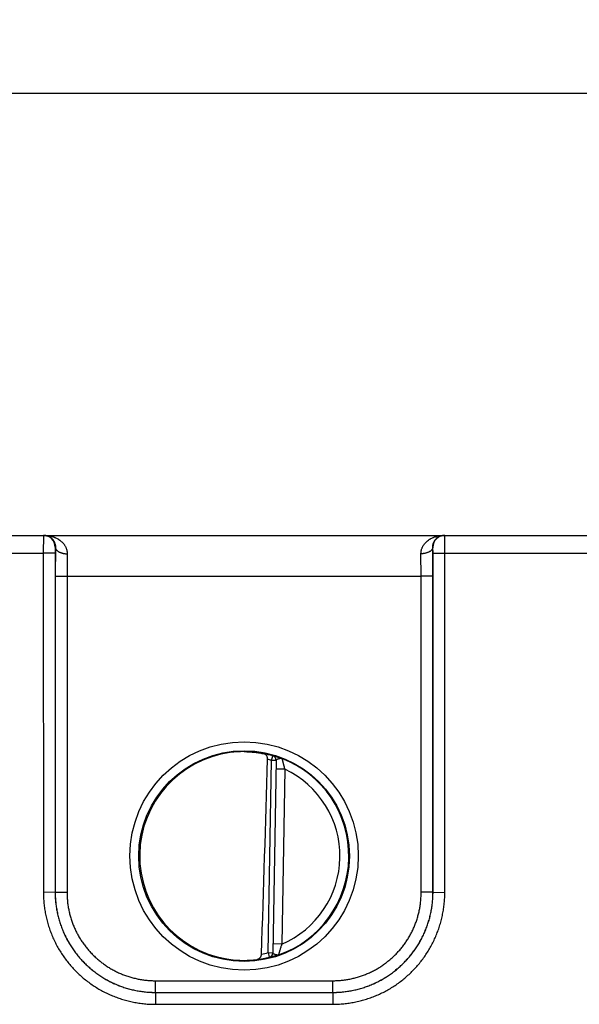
# Model space of a CAD drawing. Header units: inches. Extents: x 0 to 34, y 0 to 22.
# Tile 18 of 46: x 19.7 to 20.6, y 11.3 to 13. Entities that reach past the tile are written whole.
import ezdxf

# ---------------------------------------------------------------- set-up
doc = ezdxf.new("R2010")
doc.units = ezdxf.units.IN
doc.header["$LTSCALE"] = 1.87
doc.header["$MEASUREMENT"] = 0
doc.layers.get('0').update_dxf_attribs({"linetype": 'CONTINUOUS'})
doc.layers.add('DIMENSIONS', color=7, linetype='CONTINUOUS')
doc.styles.get("Standard").update_dxf_attribs({"font": 'txt', "width": 0.8})
doc.dimstyles.new('DIMSTYLE_1', dxfattribs={"dimtxt": 0.125, "dimasz": 0.18, "dimexe": 0.18, "dimexo": 0.0625, "dimgap": 0.09, "dimtad": 0, "dimtih": 1, "dimtoh": 1, "dimdec": 3, "dimzin": 4, "dimdsep": 46, "dimtxsty": 'STANDARD', "dimblk": '_FILLED', "dimblk1": '_FILLED', "dimblk2": '_FILLED', "dimcen": 0.09, "dimadec": 0, "dimazin": 0, "dimtp": 0.01, "dimtm": 0.01, "dimtfac": 1, "dimtdec": 3, "dimtofl": 0, "dimtmove": 0, "dimatfit": 3, "dimldrblk": '_FILLED', "dimfxl": 1, "dimtolj": 1, "dimtzin": 4, "dimarcsym": 0})

# ---------------------------------------------------------------- blocks, each defined once
blk = doc.blocks.new('_FILLED')
at = {"color": 0, "linetype": 'BYBLOCK'}
blk.add_solid([(0, 0), (-1, 0.1736), (-1, -0.1736)], dxfattribs=at)
blk = doc.blocks.new('*D6')
at = {"layer": 'DIMENSIONS', "color": 2, "linetype": 'CONTINUOUS'}
for p, q in [((13.8661, 12.1573), (13.8661, 12.9993)), ((21.7001, 12.1573), (21.7001, 12.9993)), ((13.8661, 12.8743), (17.0081, 12.8743)), ((21.7001, 12.8743), (18.5581, 12.8743))]:
    blk.add_line(p, q, dxfattribs=at)
at = {"layer": 'DIMENSIONS', "color": 2, "linetype": 'CONTINUOUS', "xscale": 0.18, "yscale": 0.18, "zscale": 0.18, "rotation": 180}
blk.add_blockref('_FILLED', (13.8661, 12.8743), dxfattribs=at)
at = {"layer": 'DIMENSIONS', "color": 2, "linetype": 'CONTINUOUS', "xscale": 0.18, "yscale": 0.18, "zscale": 0.18}
blk.add_blockref('_FILLED', (21.7001, 12.8743), dxfattribs=at)
at = {"layer": 'DIMENSIONS', "color": 2, "linetype": 'CONTINUOUS', "insert": (17.7831, 12.9368), "char_height": 0.125, "width": 1.425, "attachment_point": 2, "line_spacing_factor": 0.9}
blk.add_mtext('7.834{\\Ftxt.shx;\\W1.000000;\\H0.125000; }[198.98]', dxfattribs=at)

msp = doc.modelspace()

# ---------------------------------------------------------------- linework, layer by layer
at = {"color": 7, "linetype": 'CONTINUOUS'}
for p, q in [((13.8961, 12.1243), (21.6701, 12.1243)), ((19.7058, 12.1243), (19.7056, 12.094)), ((20.3866, 12.094), (20.3864, 12.1243)), ((19.7258, 12.1043), (19.7256, 12.0942)), ((19.7261, 12.1043), (19.7258, 12.1043)), ((19.7261, 12.1043), (19.7259, 12.0551)), ((20.3664, 12.1043), (20.3661, 12.1043)), ((20.3663, 12.0551), (20.3661, 12.1043)), ((20.3666, 12.0942), (20.3664, 12.1043)), ((19.4566, 12.094), (19.7056, 12.094)), ((19.7256, 12.0942), (19.7056, 12.094)), ((19.7056, 12.094), (19.7057, 11.5187)), ((19.7256, 12.0942), (19.7257, 11.5188)), ((19.7461, 12.0932), (19.7459, 12.0549)), ((20.3463, 12.0549), (20.3461, 12.0932)), ((20.3665, 11.5188), (20.3666, 12.0942)), ((20.3666, 12.0942), (20.3866, 12.094)), ((20.3865, 11.5187), (20.3866, 12.094)), ((20.3866, 12.094), (20.6356, 12.094)), ((19.7259, 12.0551), (19.7258, 11.5189)), ((19.7259, 12.0551), (19.7459, 12.0549)), ((19.7459, 12.0549), (19.7458, 11.5188)), ((19.7459, 12.0549), (20.3463, 12.0549)), ((20.3663, 12.0551), (20.3463, 12.0549)), ((20.3464, 11.5188), (20.3463, 12.0549)), ((20.3664, 11.5189), (20.3663, 12.0551)), ((20.0926, 11.7426), (20.0947, 11.7502)), ((20.0947, 11.7502), (20.0947, 11.7506)), ((20.0869, 11.4164), (20.0926, 11.7426)), ((20.1004, 11.7425), (20.0926, 11.7426)), ((20.1004, 11.7429), (20.0947, 11.4159)), ((20.1152, 11.7274), (20.1002, 11.7277)), ((20.1152, 11.7274), (20.11, 11.4308)), ((19.7257, 11.5188), (19.7057, 11.5187)), ((19.7257, 11.5188), (19.7258, 11.5189)), ((19.7258, 11.5189), (19.7458, 11.5188)), ((20.3664, 11.5189), (20.3464, 11.5188)), ((20.3665, 11.5188), (20.3664, 11.5189)), ((20.3665, 11.5188), (20.3865, 11.5187)), ((20.11, 11.4308), (20.095, 11.4311)), ((20.0869, 11.4164), (20.0947, 11.4163)), ((20.0869, 11.4164), (20.0888, 11.4087)), ((20.0887, 11.4084), (20.0888, 11.4087)), ((19.8957, 11.3688), (20.1965, 11.3688)), ((19.8957, 11.3489), (19.8957, 11.3688)), ((20.1965, 11.3489), (20.1965, 11.3688)), ((19.8957, 11.3489), (20.1965, 11.3489)), ((19.8957, 11.3489), (20.1965, 11.3489)), ((19.8957, 11.3489), (19.8957, 11.3287)), ((20.1965, 11.3489), (20.1965, 11.3287)), ((19.8957, 11.3287), (20.1965, 11.3287))]:
    msp.add_line(p, q, dxfattribs=at)
for centre, radius in [((20.0461, 11.5804), 0.1937), ((20.0461, 11.5802), 0.1787)]:
    msp.add_circle(centre, radius, dxfattribs=at)
for centre, radius, start, end in [((19.7058, 12.1043), 0.02, 359.995, 89.995), ((20.3864, 12.1043), 0.02, 90.005, 180.005), ((20.0452, 11.5873), 0.1701, 89.6908, 97.6004), ((-104.4354, 15.4604), 124.5768, 358.138659, 358.290675), ((20.0461, 11.5803), 0.1768, 74.0306, 78.9352), ((20.0461, 11.5803), 0.1689, 74.0306, 76.3334), ((20.0926, 11.743), 0.00787, 359.0044, 74.0712), ((20.0926, 11.7426), 0.00787, 359.0004, 74.0391), ((20.0461, 11.5803), 0.1776, 289.2015, 68.7985), ((20.0461, 11.5803), 0.1626, 293.1447, 64.8553), ((20.0461, 11.5803), 0.1689, 280.096, 283.9695), ((20.0869, 11.416), 0.00787, 283.9293, 358.9961), ((20.0869, 11.4164), 0.00787, 283.9616, 358.9996), ((20.0449, 11.5732), 0.1699, 260.3962, 270.3988), ((20.045, 11.5692), 0.1659, 270.3796, 277.8481), ((20.0461, 11.5803), 0.1768, 277.0061, 283.9694)]:
    msp.add_arc(centre, radius, start, end, dxfattribs=at)
msp.add_ellipse((20.0461, 11.5803), major_axis=(0, 0.1771), ratio=1, start_param=0.132587, end_param=2.974099, dxfattribs=at)
for points, knots in [([(19.7074, 12.1243), (19.7079, 12.1243), (19.7089, 12.1242), (19.7105, 12.124), (19.712, 12.1237), (19.7135, 12.1232), (19.715, 12.1226), (19.7164, 12.1219), (19.7178, 12.121), (19.7192, 12.1199), (19.7205, 12.1187), (19.7216, 12.1176), (19.7223, 12.1166), (19.7231, 12.1155), (19.724, 12.114), (19.7249, 12.1119), (19.7256, 12.1096), (19.7261, 12.1071), (19.7261, 12.1052), (19.7261, 12.1043)], [0, 0, 0, 0, 0.050173, 0.100556, 0.151334, 0.202733, 0.254979, 0.308318, 0.363042, 0.419455, 0.477939, 0.53893, 0.570538, 0.602995, 0.670744, 0.74307, 0.821027, 0.90606, 1, 1, 1, 1]), ([(19.7074, 12.1243), (19.7085, 12.1243), (19.7106, 12.1242), (19.7138, 12.1239), (19.717, 12.1234), (19.7202, 12.1226), (19.7228, 12.1218), (19.7248, 12.121), (19.7268, 12.1202), (19.7288, 12.1192), (19.7307, 12.1181), (19.7326, 12.1169), (19.7344, 12.1156), (19.7361, 12.1142), (19.7374, 12.113), (19.7386, 12.1118), (19.7397, 12.1105), (19.7408, 12.1091), (19.7418, 12.1077), (19.7428, 12.1061), (19.7436, 12.1045), (19.7443, 12.1028), (19.7449, 12.1013), (19.7452, 12.1001), (19.7455, 12.0992), (19.7457, 12.0982), (19.7459, 12.0969), (19.7461, 12.0952), (19.7461, 12.0939), (19.7461, 12.0932)], [0, 0, 0, 0, 0.058435, 0.116915, 0.175497, 0.234241, 0.293203, 0.322796, 0.352478, 0.412129, 0.442138, 0.472293, 0.53309, 0.563788, 0.594722, 0.625923, 0.657418, 0.689249, 0.721466, 0.754117, 0.787253, 0.82094, 0.855245, 0.872652, 0.89024, 0.908016, 0.925991, 0.962556, 1, 1, 1, 1]), ([(20.3461, 12.0932), (20.3461, 12.0939), (20.3461, 12.0952), (20.3463, 12.0969), (20.3465, 12.0982), (20.3467, 12.0992), (20.3469, 12.1001), (20.3473, 12.1013), (20.3478, 12.1028), (20.3486, 12.1045), (20.3494, 12.1061), (20.3504, 12.1077), (20.3514, 12.1091), (20.3525, 12.1105), (20.3536, 12.1118), (20.3548, 12.113), (20.3561, 12.1142), (20.3578, 12.1156), (20.3596, 12.1169), (20.3615, 12.1181), (20.3634, 12.1192), (20.3654, 12.1202), (20.3674, 12.121), (20.3694, 12.1218), (20.372, 12.1226), (20.3751, 12.1234), (20.3783, 12.1239), (20.3815, 12.1242), (20.3837, 12.1243), (20.3848, 12.1243)], [0, 0, 0, 0, 0.037444, 0.074009, 0.091984, 0.10976, 0.127348, 0.144755, 0.17906, 0.212747, 0.245883, 0.278534, 0.310751, 0.342582, 0.374077, 0.405278, 0.436212, 0.46691, 0.527707, 0.557862, 0.587871, 0.647522, 0.677204, 0.706797, 0.765759, 0.824503, 0.883085, 0.941565, 1, 1, 1, 1]), ([(20.3661, 12.1043), (20.366, 12.1052), (20.3661, 12.1071), (20.3666, 12.1096), (20.3673, 12.1119), (20.3682, 12.114), (20.3691, 12.1155), (20.3699, 12.1166), (20.3706, 12.1176), (20.3717, 12.1187), (20.373, 12.1199), (20.3743, 12.121), (20.3758, 12.1219), (20.3772, 12.1226), (20.3787, 12.1232), (20.3802, 12.1237), (20.3817, 12.124), (20.3832, 12.1242), (20.3843, 12.1243), (20.3848, 12.1243)], [0, 0, 0, 0, 0.09394, 0.178973, 0.25693, 0.329256, 0.397005, 0.429462, 0.46107, 0.522061, 0.580545, 0.636958, 0.691682, 0.745021, 0.797267, 0.848666, 0.899444, 0.949827, 1, 1, 1, 1]), ([(19.7261, 12.1043), (19.7261, 12.1041), (19.7261, 12.1037), (19.7262, 12.1032), (19.7264, 12.1027), (19.7266, 12.1019), (19.727, 12.101), (19.7277, 12.1), (19.7286, 12.099), (19.7296, 12.0981), (19.7308, 12.0972), (19.7321, 12.0964), (19.7335, 12.0957), (19.7351, 12.0951), (19.7368, 12.0945), (19.7385, 12.094), (19.7404, 12.0937), (19.7423, 12.0934), (19.7442, 12.0932), (19.7455, 12.0932), (19.7461, 12.0932)], [0, 0, 0, 0, 0.021815, 0.043793, 0.066045, 0.088673, 0.135395, 0.184631, 0.236837, 0.292293, 0.351121, 0.413306, 0.47872, 0.547136, 0.618253, 0.691704, 0.767073, 0.843904, 0.921713, 1, 1, 1, 1]), ([(20.3661, 12.1043), (20.3661, 12.1041), (20.366, 12.1037), (20.3659, 12.1032), (20.3658, 12.1027), (20.3656, 12.1019), (20.3651, 12.101), (20.3645, 12.1), (20.3636, 12.099), (20.3626, 12.0981), (20.3614, 12.0972), (20.3601, 12.0964), (20.3586, 12.0957), (20.3571, 12.0951), (20.3554, 12.0945), (20.3536, 12.094), (20.3518, 12.0937), (20.3499, 12.0934), (20.348, 12.0932), (20.3467, 12.0932), (20.3461, 12.0932)], [0, 0, 0, 0, 0.021815, 0.043793, 0.066045, 0.088673, 0.135395, 0.184632, 0.236838, 0.292294, 0.351122, 0.413308, 0.478721, 0.547138, 0.618254, 0.691705, 0.767074, 0.843904, 0.921714, 1, 1, 1, 1]), ([(20.0461, 11.7574), (20.0493, 11.7574), (20.0554, 11.7572), (20.0643, 11.7564), (20.0724, 11.7552), (20.0776, 11.7543), (20.08, 11.7537)], [0, 0, 0, 0, 0.27866, 0.540855, 0.7825, 1, 1, 1, 1]), ([(20.086, 11.7444), (20.086, 11.7447), (20.086, 11.7453), (20.0859, 11.7462), (20.0858, 11.7471), (20.0856, 11.7479), (20.0853, 11.7487), (20.0849, 11.7497), (20.0844, 11.7506), (20.0838, 11.7514), (20.0834, 11.7519), (20.0829, 11.7524), (20.0823, 11.7528), (20.0818, 11.7531), (20.0812, 11.7534), (20.0806, 11.7536), (20.0802, 11.7537), (20.08, 11.7537)], [0, 0, 0, 0, 0.076381, 0.151899, 0.225866, 0.297786, 0.367351, 0.434406, 0.560908, 0.620725, 0.678511, 0.734553, 0.789167, 0.842687, 0.895449, 0.947783, 1, 1, 1, 1]), ([(20.0947, 11.7506), (20.0947, 11.7506), (20.0947, 11.7506), (20.0947, 11.7506), (20.0947, 11.7506), (20.0947, 11.7506), (20.0948, 11.7506), (20.0948, 11.7506), (20.0948, 11.7506), (20.0948, 11.7506), (20.0948, 11.7506), (20.0949, 11.7506), (20.095, 11.7506), (20.095, 11.7506), (20.0951, 11.7505), (20.0952, 11.7505), (20.0954, 11.7505), (20.0956, 11.7504), (20.0959, 11.7504), (20.0962, 11.7503), (20.0967, 11.7502), (20.0973, 11.75), (20.0982, 11.7498), (20.0992, 11.7495), (20.1003, 11.7492), (20.1015, 11.7488), (20.1028, 11.7484), (20.1042, 11.748), (20.1056, 11.7475), (20.1071, 11.747), (20.1087, 11.7464), (20.1098, 11.746), (20.1103, 11.7458)], [0, 0, 0, 0, 0.000272, 0.000581, 0.000983, 0.001504, 0.002155, 0.002943, 0.003871, 0.004939, 0.007504, 0.01064, 0.014348, 0.018625, 0.023469, 0.028876, 0.041366, 0.056066, 0.072932, 0.091922, 0.112996, 0.16121, 0.217171, 0.280483, 0.350735, 0.427501, 0.510368, 0.598861, 0.69254, 0.790987, 0.893663, 1, 1, 1, 1]), ([(20.1004, 11.7429), (20.1004, 11.7429), (20.1004, 11.743), (20.1005, 11.7432), (20.1006, 11.7434), (20.1007, 11.7436), (20.1008, 11.7437), (20.101, 11.7439), (20.1012, 11.7441), (20.1014, 11.7442), (20.1017, 11.7444), (20.102, 11.7446), (20.1025, 11.7448), (20.1032, 11.7451), (20.1039, 11.7453), (20.1045, 11.7455), (20.1051, 11.7457), (20.1055, 11.7458), (20.1059, 11.7459), (20.1063, 11.746), (20.1067, 11.746), (20.1071, 11.7461), (20.1075, 11.7461), (20.1079, 11.7461), (20.1083, 11.7462), (20.1089, 11.7461), (20.1094, 11.7461), (20.1099, 11.7459), (20.1102, 11.7459), (20.1103, 11.7458)], [0, 0, 0, 0, 0.01664, 0.033457, 0.050938, 0.069469, 0.089322, 0.11067, 0.133605, 0.158151, 0.184296, 0.211994, 0.271739, 0.336653, 0.405792, 0.478124, 0.515218, 0.5527, 0.590387, 0.628147, 0.665932, 0.703764, 0.741536, 0.779059, 0.816224, 0.853006, 0.9259, 0.962643, 1, 1, 1, 1]), ([(20.1103, 11.7458), (20.1103, 11.7458), (20.1103, 11.7458), (20.1103, 11.7458), (20.1103, 11.7458), (20.1103, 11.7458), (20.1103, 11.7458), (20.1103, 11.7458), (20.1103, 11.7457), (20.1103, 11.7457), (20.1103, 11.7457), (20.1104, 11.7456), (20.1104, 11.7455), (20.1104, 11.7454), (20.1104, 11.7453), (20.1105, 11.7452), (20.1105, 11.7451), (20.1105, 11.7449), (20.1106, 11.7447), (20.1106, 11.7444), (20.1107, 11.744), (20.1108, 11.7436), (20.1109, 11.7431), (20.1111, 11.7426), (20.1112, 11.742), (20.1113, 11.7415), (20.1115, 11.7409), (20.1116, 11.7402), (20.1119, 11.7394), (20.1122, 11.7382), (20.1125, 11.7368), (20.1129, 11.7355), (20.1131, 11.7345), (20.1134, 11.7335), (20.1138, 11.7322), (20.1144, 11.7301), (20.1148, 11.7285), (20.1152, 11.7274)], [0, 0, 0, 0, 0.000157, 0.000385, 0.001026, 0.001867, 0.002857, 0.003963, 0.005201, 0.006595, 0.008167, 0.011887, 0.016343, 0.021491, 0.027326, 0.033847, 0.04104, 0.048888, 0.057379, 0.076233, 0.097478, 0.120975, 0.146595, 0.174194, 0.203624, 0.234754, 0.267446, 0.301563, 0.336977, 0.411234, 0.489308, 0.570414, 0.611881, 0.653852, 0.73902, 0.825394, 1, 1, 1, 1]), ([(19.7057, 11.5187), (19.7057, 11.5171), (19.7057, 11.514), (19.706, 11.5078), (19.7065, 11.5), (19.7077, 11.4908), (19.7093, 11.4816), (19.7113, 11.4725), (19.7138, 11.4635), (19.7167, 11.4547), (19.7201, 11.4459), (19.7239, 11.4374), (19.7281, 11.4291), (19.7327, 11.421), (19.7377, 11.4131), (19.743, 11.4055), (19.7488, 11.3981), (19.7549, 11.3911), (19.7613, 11.3843), (19.7681, 11.3779), (19.7751, 11.3718), (19.7825, 11.366), (19.7901, 11.3607), (19.798, 11.3557), (19.8061, 11.3511), (19.8144, 11.3469), (19.823, 11.3431), (19.8317, 11.3398), (19.8405, 11.3368), (19.8495, 11.3343), (19.8586, 11.3323), (19.8678, 11.3307), (19.8755, 11.3298), (19.8817, 11.3292), (19.8864, 11.3289), (19.891, 11.3288), (19.8941, 11.3287), (19.8957, 11.3287)], [0, 0, 0, 0, 0.015626, 0.031252, 0.062501, 0.09375, 0.124999, 0.156248, 0.187498, 0.218747, 0.249996, 0.281246, 0.312495, 0.343745, 0.374994, 0.406244, 0.437493, 0.468743, 0.499993, 0.531243, 0.562492, 0.593742, 0.624992, 0.656242, 0.687492, 0.718743, 0.749993, 0.781243, 0.812493, 0.843744, 0.874994, 0.906244, 0.937495, 0.953121, 0.968747, 0.984374, 1, 1, 1, 1]), ([(19.7257, 11.5188), (19.7257, 11.5161), (19.7258, 11.5105), (19.7264, 11.5022), (19.7275, 11.4939), (19.7289, 11.4857), (19.7307, 11.4775), (19.7329, 11.4695), (19.7356, 11.4616), (19.7386, 11.4538), (19.742, 11.4461), (19.7457, 11.4387), (19.7498, 11.4314), (19.7543, 11.4244), (19.7591, 11.4176), (19.7642, 11.411), (19.7697, 11.4047), (19.7754, 11.3986), (19.7815, 11.3929), (19.7878, 11.3874), (19.7944, 11.3823), (19.8012, 11.3775), (19.8083, 11.373), (19.8155, 11.3689), (19.823, 11.3651), (19.8306, 11.3618), (19.8384, 11.3588), (19.8463, 11.3561), (19.8544, 11.3539), (19.8625, 11.3521), (19.8707, 11.3507), (19.879, 11.3497), (19.8873, 11.349), (19.8929, 11.3489), (19.8957, 11.3489)], [0, 0, 0, 0, 0.03125, 0.062499, 0.093749, 0.124999, 0.156248, 0.187498, 0.218748, 0.249997, 0.281247, 0.312497, 0.343747, 0.374996, 0.406246, 0.437496, 0.468746, 0.499996, 0.531246, 0.562496, 0.593746, 0.624996, 0.656246, 0.687496, 0.718746, 0.749996, 0.781247, 0.812497, 0.843747, 0.874998, 0.906248, 0.937499, 0.968749, 1, 1, 1, 1]), ([(19.7258, 11.5189), (19.7258, 11.5162), (19.7259, 11.5106), (19.7265, 11.5023), (19.7275, 11.494), (19.729, 11.4858), (19.7308, 11.4776), (19.733, 11.4696), (19.7356, 11.4616), (19.7386, 11.4539), (19.742, 11.4462), (19.7458, 11.4388), (19.7499, 11.4315), (19.7543, 11.4245), (19.7591, 11.4176), (19.7643, 11.411), (19.7697, 11.4047), (19.7755, 11.3987), (19.7815, 11.3929), (19.7879, 11.3875), (19.7944, 11.3823), (19.8013, 11.3775), (19.8083, 11.3731), (19.8156, 11.3689), (19.823, 11.3652), (19.8307, 11.3618), (19.8384, 11.3588), (19.8464, 11.3562), (19.8544, 11.354), (19.8625, 11.3521), (19.8708, 11.3507), (19.8791, 11.3497), (19.8874, 11.3491), (19.8929, 11.3489), (19.8957, 11.3489)], [0, 0, 0, 0, 0.03125, 0.0625, 0.09375, 0.124999, 0.156249, 0.187499, 0.218749, 0.249999, 0.281249, 0.312499, 0.343748, 0.374998, 0.406248, 0.437498, 0.468748, 0.499998, 0.531248, 0.562498, 0.593748, 0.624998, 0.656248, 0.687498, 0.718748, 0.749998, 0.781248, 0.812498, 0.843749, 0.874999, 0.906249, 0.937499, 0.96875, 1, 1, 1, 1]), ([(19.7458, 11.5188), (19.7458, 11.5175), (19.7458, 11.5151), (19.7459, 11.5114), (19.7462, 11.5077), (19.7466, 11.5028), (19.7473, 11.4967), (19.7486, 11.4895), (19.7502, 11.4823), (19.7522, 11.4752), (19.7545, 11.4682), (19.7571, 11.4613), (19.7601, 11.4546), (19.7634, 11.448), (19.767, 11.4416), (19.771, 11.4354), (19.7752, 11.4294), (19.7797, 11.4236), (19.7846, 11.418), (19.7896, 11.4127), (19.795, 11.4076), (19.8005, 11.4028), (19.8063, 11.3982), (19.8124, 11.394), (19.8186, 11.39), (19.825, 11.3864), (19.8316, 11.3831), (19.8383, 11.3801), (19.8452, 11.3775), (19.8522, 11.3752), (19.8593, 11.3732), (19.8665, 11.3716), (19.8737, 11.3703), (19.8798, 11.3696), (19.8847, 11.3691), (19.8884, 11.3689), (19.892, 11.3688), (19.8945, 11.3688), (19.8957, 11.3688)], [0, 0, 0, 0, 0.015626, 0.031252, 0.046877, 0.062503, 0.093752, 0.125001, 0.15625, 0.1875, 0.218749, 0.249998, 0.281247, 0.312497, 0.343746, 0.374996, 0.406245, 0.437495, 0.468744, 0.499994, 0.531244, 0.562493, 0.593743, 0.624993, 0.656243, 0.687493, 0.718743, 0.749993, 0.781244, 0.812494, 0.843744, 0.874994, 0.906244, 0.937495, 0.953121, 0.968747, 0.984374, 1, 1, 1, 1]), ([(20.1965, 11.3489), (20.1992, 11.3489), (20.2048, 11.3491), (20.2131, 11.3497), (20.2214, 11.3507), (20.2296, 11.3521), (20.2378, 11.354), (20.2458, 11.3562), (20.2537, 11.3588), (20.2615, 11.3618), (20.2692, 11.3652), (20.2766, 11.3689), (20.2839, 11.3731), (20.2909, 11.3775), (20.2978, 11.3823), (20.3043, 11.3875), (20.3106, 11.3929), (20.3167, 11.3987), (20.3224, 11.4047), (20.3279, 11.411), (20.333, 11.4176), (20.3378, 11.4245), (20.3423, 11.4315), (20.3464, 11.4388), (20.3502, 11.4462), (20.3535, 11.4539), (20.3565, 11.4616), (20.3592, 11.4696), (20.3614, 11.4776), (20.3632, 11.4858), (20.3646, 11.494), (20.3657, 11.5023), (20.3663, 11.5106), (20.3664, 11.5162), (20.3664, 11.5189)], [0, 0, 0, 0, 0.03125, 0.062501, 0.093751, 0.125001, 0.156251, 0.187502, 0.218752, 0.250002, 0.281252, 0.312502, 0.343752, 0.375002, 0.406252, 0.437502, 0.468752, 0.500002, 0.531252, 0.562502, 0.593752, 0.625002, 0.656252, 0.687501, 0.718751, 0.750001, 0.781251, 0.812501, 0.843751, 0.875001, 0.90625, 0.9375, 0.96875, 1, 1, 1, 1]), ([(20.1965, 11.3489), (20.1993, 11.3489), (20.2048, 11.349), (20.2132, 11.3497), (20.2214, 11.3507), (20.2297, 11.3521), (20.2378, 11.3539), (20.2458, 11.3561), (20.2538, 11.3588), (20.2616, 11.3618), (20.2692, 11.3651), (20.2766, 11.3689), (20.2839, 11.373), (20.291, 11.3775), (20.2978, 11.3823), (20.3044, 11.3874), (20.3107, 11.3929), (20.3167, 11.3986), (20.3225, 11.4047), (20.3279, 11.411), (20.3331, 11.4176), (20.3379, 11.4244), (20.3424, 11.4314), (20.3465, 11.4387), (20.3502, 11.4461), (20.3536, 11.4538), (20.3566, 11.4616), (20.3592, 11.4695), (20.3615, 11.4775), (20.3633, 11.4857), (20.3647, 11.4939), (20.3657, 11.5022), (20.3664, 11.5105), (20.3665, 11.5161), (20.3665, 11.5188)], [0, 0, 0, 0, 0.031251, 0.062501, 0.093752, 0.125002, 0.156253, 0.187503, 0.218753, 0.250004, 0.281254, 0.312504, 0.343754, 0.375004, 0.406254, 0.437504, 0.468754, 0.500004, 0.531254, 0.562504, 0.593754, 0.625004, 0.656253, 0.687503, 0.718753, 0.750003, 0.781252, 0.812502, 0.843752, 0.875001, 0.906251, 0.937501, 0.96875, 1, 1, 1, 1]), ([(20.1965, 11.3688), (20.1977, 11.3688), (20.2001, 11.3688), (20.2038, 11.3689), (20.2075, 11.3691), (20.2124, 11.3696), (20.2185, 11.3703), (20.2257, 11.3716), (20.2329, 11.3732), (20.24, 11.3752), (20.247, 11.3775), (20.2539, 11.3801), (20.2606, 11.3831), (20.2672, 11.3864), (20.2736, 11.39), (20.2798, 11.394), (20.2858, 11.3982), (20.2916, 11.4028), (20.2972, 11.4076), (20.3025, 11.4127), (20.3076, 11.418), (20.3124, 11.4236), (20.317, 11.4294), (20.3212, 11.4354), (20.3251, 11.4416), (20.3288, 11.448), (20.3321, 11.4546), (20.3351, 11.4613), (20.3377, 11.4682), (20.34, 11.4752), (20.342, 11.4823), (20.3436, 11.4895), (20.3449, 11.4967), (20.3456, 11.5028), (20.346, 11.5077), (20.3462, 11.5114), (20.3464, 11.5151), (20.3464, 11.5175), (20.3464, 11.5188)], [0, 0, 0, 0, 0.015626, 0.031253, 0.046879, 0.062505, 0.093756, 0.125006, 0.156256, 0.187506, 0.218756, 0.250007, 0.281257, 0.312507, 0.343757, 0.375007, 0.406257, 0.437507, 0.468756, 0.500006, 0.531256, 0.562505, 0.593755, 0.625004, 0.656254, 0.687503, 0.718753, 0.750002, 0.781251, 0.8125, 0.84375, 0.874999, 0.906248, 0.937497, 0.953123, 0.968748, 0.984374, 1, 1, 1, 1]), ([(20.1965, 11.3287), (20.198, 11.3287), (20.2012, 11.3288), (20.2074, 11.329), (20.2151, 11.3296), (20.2244, 11.3307), (20.2336, 11.3323), (20.2427, 11.3343), (20.2517, 11.3368), (20.2605, 11.3398), (20.2692, 11.3431), (20.2777, 11.3469), (20.2861, 11.3511), (20.2942, 11.3557), (20.3021, 11.3607), (20.3097, 11.366), (20.3171, 11.3718), (20.3241, 11.3779), (20.3309, 11.3843), (20.3373, 11.3911), (20.3434, 11.3981), (20.3491, 11.4055), (20.3545, 11.4131), (20.3595, 11.421), (20.3641, 11.4291), (20.3683, 11.4374), (20.3721, 11.4459), (20.3754, 11.4547), (20.3784, 11.4635), (20.3809, 11.4725), (20.3829, 11.4816), (20.3845, 11.4908), (20.3855, 11.4985), (20.386, 11.5047), (20.3863, 11.5094), (20.3865, 11.514), (20.3865, 11.5171), (20.3865, 11.5187)], [0, 0, 0, 0, 0.015626, 0.031253, 0.062503, 0.093753, 0.125004, 0.156254, 0.187504, 0.218755, 0.250005, 0.281255, 0.312505, 0.343755, 0.375005, 0.406255, 0.437505, 0.468755, 0.500005, 0.531255, 0.562504, 0.593754, 0.625004, 0.656253, 0.687503, 0.718752, 0.750001, 0.781251, 0.8125, 0.843749, 0.874999, 0.906248, 0.937497, 0.953123, 0.968748, 0.984374, 1, 1, 1, 1]), ([(20.11, 11.4308), (20.1096, 11.4297), (20.1091, 11.4282), (20.1084, 11.4261), (20.1079, 11.4245), (20.1075, 11.423), (20.107, 11.4216), (20.1066, 11.4201), (20.1063, 11.419), (20.106, 11.4181), (20.1058, 11.4175), (20.1057, 11.4169), (20.1055, 11.4163), (20.1054, 11.4158), (20.1052, 11.4153), (20.1051, 11.4148), (20.105, 11.4144), (20.1049, 11.414), (20.1048, 11.4136), (20.1047, 11.4132), (20.1046, 11.4129), (20.1045, 11.4127), (20.1045, 11.4127), (20.1045, 11.4126), (20.1045, 11.4126)], [0, 0, 0, 0, 0.174686, 0.2611, 0.346307, 0.429784, 0.510927, 0.589038, 0.663329, 0.69876, 0.732893, 0.765601, 0.796745, 0.82619, 0.853802, 0.879435, 0.902944, 0.9242, 0.943063, 0.973132, 0.984123, 0.992304, 0.99761, 1, 1, 1, 1]), ([(20.0676, 11.4048), (20.0679, 11.4049), (20.0684, 11.405), (20.0691, 11.4051), (20.0698, 11.4054), (20.0705, 11.4057), (20.0712, 11.406), (20.0718, 11.4065), (20.0724, 11.4069), (20.073, 11.4075), (20.0735, 11.4081), (20.074, 11.4088), (20.0745, 11.4095), (20.0749, 11.4103), (20.0752, 11.4112), (20.0755, 11.4124), (20.0757, 11.4134), (20.0757, 11.414)], [0, 0, 0, 0, 0.056054, 0.111974, 0.167938, 0.224155, 0.280855, 0.338291, 0.396732, 0.456453, 0.517725, 0.580795, 0.645862, 0.713048, 0.782356, 0.853617, 1, 1, 1, 1]), ([(20.1045, 11.4126), (20.1039, 11.4124), (20.1029, 11.412), (20.1013, 11.4115), (20.0997, 11.4111), (20.0983, 11.4106), (20.0969, 11.4102), (20.0956, 11.4099), (20.0944, 11.4096), (20.0933, 11.4093), (20.0923, 11.409), (20.0914, 11.4088), (20.0907, 11.4087), (20.0902, 11.4086), (20.0899, 11.4085), (20.0897, 11.4085), (20.0894, 11.4084), (20.0892, 11.4084), (20.0891, 11.4084), (20.089, 11.4084), (20.089, 11.4084), (20.0889, 11.4084), (20.0889, 11.4084), (20.0888, 11.4084), (20.0888, 11.4084), (20.0888, 11.4084), (20.0888, 11.4084), (20.0888, 11.4084), (20.0888, 11.4084), (20.0888, 11.4084), (20.0887, 11.4084), (20.0887, 11.4084), (20.0887, 11.4084)], [0, 0, 0, 0, 0.106339, 0.209014, 0.307461, 0.40114, 0.489633, 0.5725, 0.649265, 0.719517, 0.782829, 0.83879, 0.887004, 0.908078, 0.927068, 0.943934, 0.958634, 0.971125, 0.976531, 0.981375, 0.985652, 0.98936, 0.992496, 0.995061, 0.996129, 0.997057, 0.997845, 0.998496, 0.999017, 0.999419, 0.999728, 1, 1, 1, 1]), ([(20.1045, 11.4126), (20.1044, 11.4125), (20.1041, 11.4125), (20.1037, 11.4124), (20.1033, 11.4123), (20.1029, 11.4123), (20.1025, 11.4123), (20.1021, 11.4123), (20.1017, 11.4124), (20.1013, 11.4124), (20.1009, 11.4125), (20.1004, 11.4126), (20.1, 11.4127), (20.0996, 11.4128), (20.0992, 11.4129), (20.0987, 11.4131), (20.0981, 11.4133), (20.0974, 11.4136), (20.0968, 11.4139), (20.0963, 11.4141), (20.0959, 11.4143), (20.0957, 11.4145), (20.0955, 11.4147), (20.0953, 11.4148), (20.0951, 11.415), (20.095, 11.4152), (20.0949, 11.4153), (20.0948, 11.4155), (20.0947, 11.4157), (20.0947, 11.4158), (20.0947, 11.4159)], [0, 0, 0, 0, 0.037364, 0.074099, 0.110539, 0.147037, 0.183813, 0.22097, 0.258489, 0.296263, 0.334096, 0.37188, 0.409639, 0.447323, 0.484802, 0.521895, 0.594225, 0.66336, 0.728272, 0.788014, 0.815711, 0.841855, 0.866401, 0.889334, 0.910682, 0.930534, 0.949064, 0.966545, 0.98336, 1, 1, 1, 1]), ([(19.8957, 11.3489), (19.8957, 11.3489), (19.8957, 11.3489), (19.8957, 11.3489), (19.8957, 11.3489), (19.8957, 11.3489), (19.8957, 11.3489), (19.8957, 11.3489), (19.8957, 11.3489), (19.8957, 11.3489)], [0, 0, 0, 0, 0.120001, 0.23148, 0.347715, 0.475612, 0.609389, 0.741606, 1, 1, 1, 1]), ([(20.1965, 11.3489), (20.1965, 11.3489), (20.1965, 11.3489), (20.1965, 11.3489), (20.1965, 11.3489), (20.1965, 11.3489), (20.1965, 11.3489), (20.1965, 11.3489), (20.1965, 11.3489), (20.1965, 11.3489)], [0, 0, 0, 0, 0.119654, 0.230315, 0.345982, 0.474047, 0.608404, 0.74109, 1, 1, 1, 1])]:
    msp.add_open_spline(points, degree=3, knots=knots, dxfattribs=at)

# ---------------------------------------------------------------- dimensions: what is measured, and where the dimension line sits
at = {"layer": 'DIMENSIONS', "color": 2, "linetype": 'CONTINUOUS'}
dim = msp.add_linear_dim(base=(21.7001, 12.8743), p1=(13.8661, 12.1573), p2=(21.7001, 12.1573), dimstyle='DIMSTYLE_1', dxfattribs=at)
dim.commit()
dim.dimension.update_dxf_attribs({"geometry": '*D6', "text_midpoint": (17.6331, 12.8743), "dimtype": 160})

doc.saveas('drawing.dxf')
